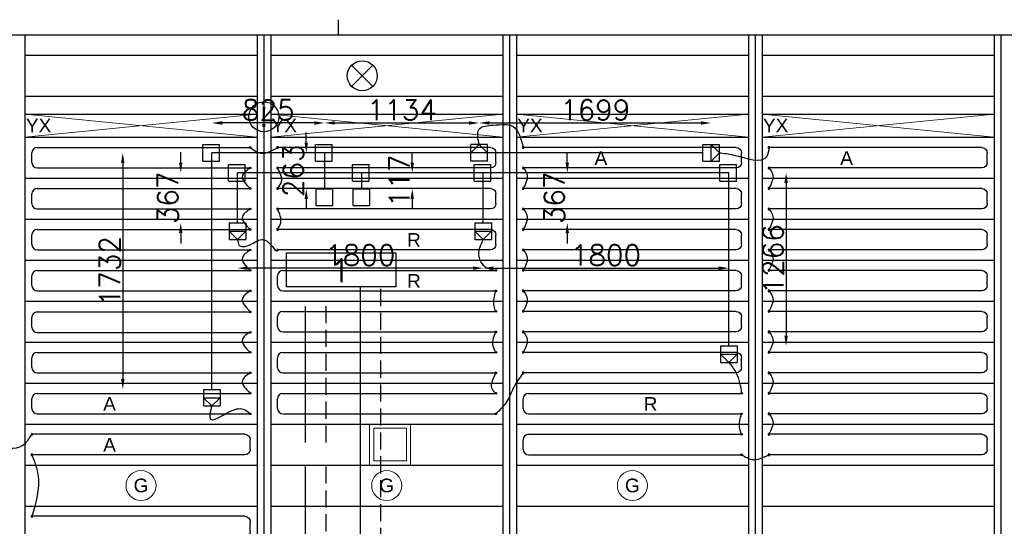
# Model space of a CAD drawing. Extents: x 7383 to 741080, y -570072 to -203000.
# Tile 28 of 43: x 484849 to 492063, y -310901 to -307192. Entities that reach past the tile are written whole.
import ezdxf

# ---------------------------------------------------------------- set-up
doc = ezdxf.new("R2010")
doc.units = 0
doc.header["$LTSCALE"] = 25
for name, pattern in [('2322105', [47, 40, -7]), ('2322106', [47, 5, -2, 5, -2, 5, -2, 5, -2, 5, -2, 5, -7]), ('2322107', [2000, 1000, 1000]), ('2322108', [7, 5, -2])]:
    doc.linetypes.add(name, pattern=pattern)
doc.layers.get('0').update_dxf_attribs({"linetype": 'CONTINUOUS'})
doc.layers.get('DEFPOINTS').update_dxf_attribs({"linetype": 'CONTINUOUS'})
for name, color, linetype in [('0010CL', 2, 'CONTINUOUS'), ('51-LEIDING', 3, 'CONTINUOUS'), ('60', 7, 'CONTINUOUS'), ('BL$4----', 7, 'CONTINUOUS'), ('KP-bandraster', 5, 'CONTINUOUS'), ('KP-koppelingen', 6, 'CONTINUOUS'), ('KP-leidingen(aanvoer)', 5, 'CONTINUOUS'), ('KP-leidingen(retour)', 1, 'CONTINUOUS'), ('KP-maatvoering', 7, 'CONTINUOUS'), ('KP-Melders', 3, 'CONTINUOUS'), ('KP-onderlegger oeding', 8, 'CONTINUOUS'), ('KP-Oppervlak', 3, 'CONTINUOUS'), ('KP-panelen', 1, 'CONTINUOUS'), ('KP-registers', 4, 'CONTINUOUS'), ('KP-slangen', 7, 'CONTINUOUS'), ('KP-tekst', 7, 'CONTINUOUS'), ('SYM-W', 7, 'CONTINUOUS'), ('WL5501--', 130, 'CONTINUOUS'), ('WL5502--', 130, 'CONTINUOUS'), ('WL561---_AANVOER', 10, 'CONTINUOUS'), ('WL561---_RETOUR', 10, 'CONTINUOUS')]:
    doc.layers.add(name, color=color, linetype=linetype)
doc.layers.add('KP-Lucht retour', color=3, linetype='CONTINUOUS', lineweight=18)
doc.layers.add('KP-Verlichting', color=2, linetype='CONTINUOUS', lineweight=18)
doc.styles.add('arial', font='ARIAL.TTF')
doc.styles.add('ISO', font='ISO.SHX')
doc.styles.add('VERWOL-1', font='ROMANS.SHX')
doc.dimstyles.new('MARTIN', dxfattribs={"dimscale": 0, "dimtxt": 50, "dimasz": 75, "dimexe": 4, "dimexo": 4, "dimgap": 20, "dimtad": 1, "dimdec": 0, "dimrnd": 0.01, "dimzin": 1, "dimdsep": 46, "dimtxsty": 'VERWOL-1', "dimcen": -25, "dimdle": 1, "dimclrd": 7, "dimclre": 2, "dimclrt": 7, "dimadec": 0, "dimazin": 0, "dimtfac": 1, "dimtdec": 0, "dimtix": 1, "dimtofl": 0, "dimtmove": 0, "dimatfit": 3, "dimldrblk": 'OBLIQUE', "dimfxl": 0, "dimtvp": 33.333333, "dimtolj": 1, "dimtzin": 1, "dimarcsym": 0})

# ---------------------------------------------------------------- blocks, each defined once
blk = doc.blocks.new('Leidingwerkzuid')
at = {"layer": '51-LEIDING'}
blk.add_line((31145.9, 5250.7), (31145.9, 5360.7), dxfattribs=at)
at = {"layer": 'SYM-W', "color": 2, "linetype": 'Continuous'}
blk.add_lwpolyline([(31566.6, 3404.5), (30766.6, 3404.5), (30766.6, 3654.5), (31566.6, 3654.5)], close=True, dxfattribs=at)
at = {"layer": 'WL5501--', "linetype": '2322105'}
blk.add_line((30906.1, 1089.3), (30906.1, 3404.5), dxfattribs=at)
at = {"layer": 'WL5502--', "linetype": '2322106'}
blk.add_line((31056.1, 1089.3), (31056.1, 3404.5), dxfattribs=at)
at = {"layer": 'WL561---_AANVOER', "linetype": '2322107'}
blk.add_line((31306.1, 3404.5), (31306.1, 1089.3), dxfattribs=at)
at = {"layer": 'WL561---_RETOUR', "linetype": '2322108'}
blk.add_line((31456.1, 989.3), (31456.1, 3404.5), dxfattribs=at)
at = {"layer": '60', "color": 1, "linetype": 'Continuous', "style": 'ISO'}
blk.add_text('1', height=180, dxfattribs=at).set_placement((31120.2, 3434.8))
blk = doc.blocks.new('A$C24911335')
at = {"layer": 'BL$4----'}
blk.add_blockref('Leidingwerkzuid', (0, 0), dxfattribs=at)
blk = doc.blocks.new('Register A')
at = {"layer": 'KP-registers', "linetype": 'Continuous'}
for p, q in [((90, 225), (1644, 225)), ((50, 115), (50, 185)), ((90, 75), (1644, 75))]:
    blk.add_line(p, q, dxfattribs=at)
for centre in [(1650, 225), (1650, 75)]:
    blk.add_circle(centre, 6, dxfattribs=at)
for centre, start, end in [((90, 185), 90, 180), ((90, 115), 180, 270)]:
    blk.add_arc(centre, 40, start, end, dxfattribs=at)
blk = doc.blocks.new('*D2027')
at = {"layer": 'DEFPOINTS', "color": 0, "linetype": 'Continuous', "transparency": 16777216}
for p in [(487353.6, -308313.1), (487724.9, -308313.1), (487353.6, -308429.6)]:
    blk.add_point(p, dxfattribs=at)
at = {"layer": 'KP-maatvoering', "color": 7, "linetype": 'Continuous', "lineweight": -2, "transparency": 16777216}
for p, q in [((487724.9, -308238.1), (487724.9, -308163.1)), ((487724.9, -308504.6), (487724.9, -308579.6))]:
    blk.add_line(p, q, dxfattribs=at)
at = {"layer": 'KP-maatvoering', "color": 7, "linetype": 'Continuous', "transparency": 16777216}
for points in [[(487712.4, -308238.1), (487737.4, -308238.1), (487724.9, -308313.1)], [(487712.4, -308504.6), (487737.4, -308504.6), (487724.9, -308429.6)]]:
    blk.add_solid(points, dxfattribs=at)
at = {"layer": 'KP-maatvoering', "color": 7, "linetype": 'Continuous', "transparency": 16777216, "insert": (487629.9, -308371.4), "char_height": 150, "attachment_point": 5, "rotation": 90, "style": 'VERWOL-1'}
blk.add_mtext('\\A1;117', dxfattribs=at)
blk = doc.blocks.new('_OBLIQUE')
at = {"color": 0, "linetype": 'ByBlock'}
blk.add_line((-0.5, -0.5), (0.5, 0.5), dxfattribs=at)
blk = doc.blocks.new('*D2028')
at = {"layer": 'DEFPOINTS', "color": 0, "linetype": 'Continuous', "transparency": 16777216}
for p in [(486948.2, -308166.8), (487081.8, -308166.8), (487081.8, -308429.7)]:
    blk.add_point(p, dxfattribs=at)
at = {"layer": 'KP-maatvoering', "color": 7, "linetype": 'Continuous', "lineweight": -2, "transparency": 16777216}
for p, q in [((486948.2, -308091.8), (486948.2, -308016.8)), ((486948.2, -308504.7), (486948.2, -308579.7))]:
    blk.add_line(p, q, dxfattribs=at)
at = {"layer": 'KP-maatvoering', "color": 7, "linetype": 'Continuous', "transparency": 16777216}
for points in [[(486935.7, -308091.8), (486960.7, -308091.8), (486948.2, -308166.8)], [(486935.7, -308504.7), (486960.7, -308504.7), (486948.2, -308429.7)]]:
    blk.add_solid(points, dxfattribs=at)
at = {"layer": 'KP-maatvoering', "color": 7, "linetype": 'Continuous', "transparency": 16777216, "insert": (486853.2, -308298.2), "char_height": 150, "attachment_point": 5, "rotation": 90, "style": 'VERWOL-1'}
blk.add_mtext('\\A1;263', dxfattribs=at)
blk = doc.blocks.new('*D2029')
at = {"layer": 'DEFPOINTS', "color": 0, "linetype": 'Continuous', "transparency": 16777216}
for p in [(486257.2, -307948), (486257.2, -308166.7), (487081.8, -308166.8)]:
    blk.add_point(p, dxfattribs=at)
at = {"layer": 'KP-maatvoering', "color": 7, "linetype": 'Continuous', "lineweight": -2, "transparency": 16777216}
blk.add_line((487006.8, -307948), (486332.2, -307948), dxfattribs=at)
at = {"layer": 'KP-maatvoering', "color": 7, "linetype": 'Continuous', "transparency": 16777216}
for points in [[(486332.2, -307935.5), (486332.2, -307960.5), (486257.2, -307948)], [(487006.8, -307935.5), (487006.8, -307960.5), (487081.8, -307948)]]:
    blk.add_solid(points, dxfattribs=at)
at = {"layer": 'KP-maatvoering', "color": 7, "linetype": 'Continuous', "transparency": 16777216, "insert": (486669.5, -307853), "char_height": 150, "attachment_point": 5, "style": 'VERWOL-1'}
blk.add_mtext('\\A1;825', dxfattribs=at)
blk = doc.blocks.new('*D2030')
at = {"layer": 'DEFPOINTS', "color": 0, "linetype": 'Continuous', "transparency": 16777216}
for p in [(488215.4, -307948), (488215.4, -308106.1), (487081.8, -308166.8)]:
    blk.add_point(p, dxfattribs=at)
at = {"layer": 'KP-maatvoering', "color": 7, "linetype": 'Continuous', "lineweight": -2, "transparency": 16777216}
blk.add_line((487156.8, -307948), (488140.4, -307948), dxfattribs=at)
at = {"layer": 'KP-maatvoering', "color": 7, "linetype": 'Continuous', "transparency": 16777216}
for points in [[(487156.8, -307935.5), (487156.8, -307960.5), (487081.8, -307948)], [(488140.4, -307935.5), (488140.4, -307960.5), (488215.4, -307948)]]:
    blk.add_solid(points, dxfattribs=at)
at = {"layer": 'KP-maatvoering', "color": 7, "linetype": 'Continuous', "transparency": 16777216, "insert": (487648.6, -307853), "char_height": 150, "attachment_point": 5, "style": 'VERWOL-1'}
blk.add_mtext('\\A1;1134', dxfattribs=at)
blk = doc.blocks.new('*D2031')
at = {"layer": 'DEFPOINTS', "color": 0, "linetype": 'Continuous', "transparency": 16777216}
for p in [(489914.9, -307948), (488215.4, -308106.1), (489914.9, -308106)]:
    blk.add_point(p, dxfattribs=at)
at = {"layer": 'KP-maatvoering', "color": 7, "linetype": 'Continuous', "lineweight": -2, "transparency": 16777216}
blk.add_line((488290.4, -307948), (489839.9, -307948), dxfattribs=at)
at = {"layer": 'KP-maatvoering', "color": 7, "linetype": 'Continuous', "transparency": 16777216}
for points in [[(488290.4, -307935.5), (488290.4, -307960.5), (488215.4, -307948)], [(489839.9, -307935.5), (489839.9, -307960.5), (489914.9, -307948)]]:
    blk.add_solid(points, dxfattribs=at)
at = {"layer": 'KP-maatvoering', "color": 7, "linetype": 'Continuous', "transparency": 16777216, "insert": (489065.2, -307853), "char_height": 150, "attachment_point": 5, "style": 'VERWOL-1'}
blk.add_mtext('\\A1;1699', dxfattribs=at)
blk = doc.blocks.new('*D2032')
at = {"layer": 'DEFPOINTS', "color": 0, "linetype": 'Continuous', "transparency": 16777216}
for p in [(486257.2, -308166.7), (485603.9, -309898.7), (486257.2, -309898.7)]:
    blk.add_point(p, dxfattribs=at)
at = {"layer": 'KP-maatvoering', "color": 7, "linetype": 'Continuous', "lineweight": -2, "transparency": 16777216}
blk.add_line((485603.9, -308241.7), (485603.9, -309823.7), dxfattribs=at)
at = {"layer": 'KP-maatvoering', "color": 7, "linetype": 'Continuous', "transparency": 16777216}
for points in [[(485591.4, -308241.7), (485616.4, -308241.7), (485603.9, -308166.7)], [(485591.4, -309823.7), (485616.4, -309823.7), (485603.9, -309898.7)]]:
    blk.add_solid(points, dxfattribs=at)
at = {"layer": 'KP-maatvoering', "color": 7, "linetype": 'Continuous', "transparency": 16777216, "insert": (485508.9, -309032.7), "char_height": 150, "attachment_point": 5, "rotation": 90, "style": 'VERWOL-1'}
blk.add_mtext('\\A1;1732', dxfattribs=at)
blk = doc.blocks.new('*D2033')
at = {"layer": 'DEFPOINTS', "color": 0, "linetype": 'Continuous', "transparency": 16777216}
for p in [(486028.6, -308313), (486444.4, -308313), (486444.4, -308679.5)]:
    blk.add_point(p, dxfattribs=at)
at = {"layer": 'KP-maatvoering', "color": 7, "linetype": 'Continuous', "lineweight": -2, "transparency": 16777216}
for p, q in [((486028.6, -308238), (486028.6, -308163)), ((486028.6, -308754.5), (486028.6, -308829.5))]:
    blk.add_line(p, q, dxfattribs=at)
at = {"layer": 'KP-maatvoering', "color": 7, "linetype": 'Continuous', "transparency": 16777216}
for points in [[(486016.1, -308238), (486041.1, -308238), (486028.6, -308313)], [(486016.1, -308754.5), (486041.1, -308754.5), (486028.6, -308679.5)]]:
    blk.add_solid(points, dxfattribs=at)
at = {"layer": 'KP-maatvoering', "color": 7, "linetype": 'Continuous', "transparency": 16777216, "insert": (485933.6, -308496.3), "char_height": 150, "attachment_point": 5, "rotation": 90, "style": 'VERWOL-1'}
blk.add_mtext('\\A1;367', dxfattribs=at)
blk = doc.blocks.new('*D2034')
at = {"layer": 'DEFPOINTS', "color": 0, "linetype": 'Continuous', "transparency": 16777216}
for p in [(488244.4, -308374), (486444.4, -308496.3), (486444.4, -309011)]:
    blk.add_point(p, dxfattribs=at)
at = {"layer": 'KP-maatvoering', "color": 7, "linetype": 'Continuous', "lineweight": -2, "transparency": 16777216}
blk.add_line((488169.4, -309011), (486519.4, -309011), dxfattribs=at)
at = {"layer": 'KP-maatvoering', "color": 7, "linetype": 'Continuous', "transparency": 16777216}
for points in [[(486519.4, -308998.5), (486519.4, -309023.5), (486444.4, -309011)], [(488169.4, -308998.5), (488169.4, -309023.5), (488244.4, -309011)]]:
    blk.add_solid(points, dxfattribs=at)
at = {"layer": 'KP-maatvoering', "color": 7, "linetype": 'Continuous', "transparency": 16777216, "insert": (487344.4, -308916), "char_height": 150, "attachment_point": 5, "style": 'VERWOL-1'}
blk.add_mtext('\\A1;1800', dxfattribs=at)
blk = doc.blocks.new('*D2035')
at = {"layer": 'DEFPOINTS', "color": 0, "linetype": 'Continuous', "transparency": 16777216}
for p in [(488244.4, -308313), (488860.8, -308313), (488244.4, -308679.5)]:
    blk.add_point(p, dxfattribs=at)
at = {"layer": 'KP-maatvoering', "color": 7, "linetype": 'Continuous', "lineweight": -2, "transparency": 16777216}
for p, q in [((488860.8, -308238), (488860.8, -308163)), ((488860.8, -308754.5), (488860.8, -308829.5))]:
    blk.add_line(p, q, dxfattribs=at)
at = {"layer": 'KP-maatvoering', "color": 7, "linetype": 'Continuous', "transparency": 16777216}
for points in [[(488848.3, -308238), (488873.3, -308238), (488860.8, -308313)], [(488848.3, -308754.5), (488873.3, -308754.5), (488860.8, -308679.5)]]:
    blk.add_solid(points, dxfattribs=at)
at = {"layer": 'KP-maatvoering', "color": 7, "linetype": 'Continuous', "transparency": 16777216, "insert": (488765.8, -308496.3), "char_height": 150, "attachment_point": 5, "rotation": 90, "style": 'VERWOL-1'}
blk.add_mtext('\\A1;367', dxfattribs=at)
blk = doc.blocks.new('*D2036')
at = {"layer": 'DEFPOINTS', "color": 0, "linetype": 'Continuous', "transparency": 16777216}
for p in [(490044.4, -308313.4), (488244.4, -308496.3), (490044.4, -309011)]:
    blk.add_point(p, dxfattribs=at)
at = {"layer": 'KP-maatvoering', "color": 7, "linetype": 'Continuous', "lineweight": -2, "transparency": 16777216}
blk.add_line((488319.4, -309011), (489969.4, -309011), dxfattribs=at)
at = {"layer": 'KP-maatvoering', "color": 7, "linetype": 'Continuous', "transparency": 16777216}
for points in [[(488319.4, -308998.5), (488319.4, -309023.5), (488244.4, -309011)], [(489969.4, -308998.5), (489969.4, -309023.5), (490044.4, -309011)]]:
    blk.add_solid(points, dxfattribs=at)
at = {"layer": 'KP-maatvoering', "color": 7, "linetype": 'Continuous', "transparency": 16777216, "insert": (489144.4, -308916), "char_height": 150, "attachment_point": 5, "style": 'VERWOL-1'}
blk.add_mtext('\\A1;1800', dxfattribs=at)
blk = doc.blocks.new('*D2037')
at = {"layer": 'DEFPOINTS', "color": 0, "linetype": 'Continuous', "transparency": 16777216}
for p in [(490044.4, -308313.4), (490044.4, -309579.5), (490463.7, -309579.5)]:
    blk.add_point(p, dxfattribs=at)
at = {"layer": 'KP-maatvoering', "color": 7, "linetype": 'Continuous', "lineweight": -2, "transparency": 16777216}
blk.add_line((490463.7, -308388.4), (490463.7, -309504.5), dxfattribs=at)
at = {"layer": 'KP-maatvoering', "color": 7, "linetype": 'Continuous', "transparency": 16777216}
for points in [[(490451.2, -308388.4), (490476.2, -308388.4), (490463.7, -308313.4)], [(490451.2, -309504.5), (490476.2, -309504.5), (490463.7, -309579.5)]]:
    blk.add_solid(points, dxfattribs=at)
at = {"layer": 'KP-maatvoering', "color": 7, "linetype": 'Continuous', "transparency": 16777216, "insert": (490368.7, -308946.4), "char_height": 150, "attachment_point": 5, "rotation": 90, "style": 'VERWOL-1'}
blk.add_mtext('\\A1;1266', dxfattribs=at)

msp = doc.modelspace()

# ---------------------------------------------------------------- linework, layer by layer
at = {"layer": '0010CL', "linetype": 'Continuous'}
for p, q in [((486637.6, -307302.7), (486637.6, -318744.8)), ((488437.6, -307302.7), (488437.6, -318367.3)), ((490237.6, -307302.7), (490237.6, -317908.2)), ((492037.6, -307302.7), (492037.6, -317419.1))]:
    msp.add_line(p, q, dxfattribs=at)
at = {"layer": 'KP-bandraster', "linetype": 'Continuous'}
for p, q in [((484887.6, -307302.7), (484887.6, -312333.3)), ((486587.6, -307302.7), (486587.6, -318754.5)), ((486687.6, -307302.7), (486687.6, -318734.3)), ((488387.6, -307302.7), (488387.6, -318377.8)), ((488487.6, -307302.7), (488487.6, -318354.5)), ((490187.6, -307302.7), (490187.6, -317920.9)), ((490287.6, -307302.7), (490287.6, -317894.6)), ((491987.6, -307302.7), (491987.6, -312333.3))]:
    msp.add_line(p, q, dxfattribs=at)
at = {"layer": 'KP-koppelingen', "linetype": 'Continuous'}
for p, q in [((486191.3, -308227.5), (486191.3, -308105.9)), ((486191.3, -308105.9), (486312.9, -308105.9)), ((486312.9, -308227.5), (486312.9, -308105.9)), ((487015.8, -308227.6), (487015.9, -308106)), ((487015.9, -308106), (487137.5, -308106)), ((487137.5, -308227.6), (487137.5, -308106)), ((488154.5, -308227.7), (488154.6, -308106)), ((488276.3, -308106.1), (488154.6, -308106)), ((488154.6, -308166.9), (488215.4, -308106.1)), ((488215.4, -308106.1), (488276.2, -308167)), ((488276.2, -308227.8), (488276.3, -308106.1)), ((489854, -308227.6), (489854.1, -308106)), ((489854.1, -308106), (489975.7, -308106)), ((489914.9, -308227.6), (489914.9, -308106)), ((489914.9, -308106), (489975.7, -308166.8)), ((489975.7, -308227.7), (489975.7, -308106)), ((488276.2, -308167), (488154.6, -308166.9)), ((489975.7, -308166.8), (489914.9, -308227.6)), ((486191.3, -308227.5), (486312.9, -308227.5)), ((487015.8, -308227.6), (487137.5, -308227.6)), ((488276.2, -308227.8), (488154.5, -308227.7)), ((489854, -308227.6), (489975.7, -308227.7)), ((486378.5, -308373.8), (486378.5, -308252.2)), ((486378.5, -308252.2), (486500.1, -308252.2)), ((486500.1, -308373.8), (486500.1, -308252.2)), ((487287.6, -308373.9), (487287.6, -308252.3)), ((487287.6, -308252.3), (487409.3, -308252.3)), ((487409.3, -308373.9), (487409.3, -308252.3)), ((488178.5, -308374), (488178.5, -308252.4)), ((488178.5, -308252.4), (488300.1, -308252.4)), ((488300.1, -308374), (488300.1, -308252.4)), ((489978.5, -308374.2), (489978.5, -308252.5)), ((489978.5, -308252.5), (490100.1, -308252.6)), ((490100.1, -308374.2), (490100.1, -308252.6)), ((486378.5, -308373.8), (486500.1, -308373.8)), ((487287.6, -308373.9), (487409.3, -308373.9)), ((488178.5, -308374), (488300.1, -308374)), ((489978.5, -308374.2), (490100.1, -308374.2)), ((487021, -308551.3), (487021, -308429.7)), ((487021, -308429.7), (487142.6, -308429.7)), ((487142.7, -308551.3), (487142.6, -308429.7)), ((487292.8, -308429.7), (487414.4, -308429.6)), ((487292.8, -308551.3), (487292.8, -308429.7)), ((487414.4, -308551.3), (487414.4, -308429.6)), ((487021, -308551.3), (487142.7, -308551.3)), ((487292.8, -308551.3), (487414.4, -308551.3)), ((486383.6, -308679.5), (486505.2, -308679.5)), ((486383.6, -308679.5), (486383.6, -308801.1)), ((486505.2, -308679.5), (486505.2, -308801.2)), ((488183.6, -308679.5), (488305.2, -308679.5)), ((488183.6, -308679.5), (488183.6, -308801.1)), ((488305.2, -308679.5), (488305.2, -308801.2)), ((486383.6, -308740.3), (486505.2, -308740.4)), ((486444.4, -308801.2), (486383.6, -308740.3)), ((486505.2, -308740.4), (486444.4, -308801.2)), ((488183.6, -308740.3), (488305.2, -308740.4)), ((488244.4, -308801.2), (488183.6, -308740.3)), ((488305.2, -308740.4), (488244.4, -308801.2)), ((486383.6, -308801.1), (486505.2, -308801.2)), ((488183.6, -308801.1), (488305.2, -308801.2)), ((489983.6, -309579.5), (490105.2, -309579.5)), ((489983.6, -309579.5), (489983.6, -309701.1)), ((490105.2, -309579.5), (490105.2, -309701.2)), ((489983.6, -309640.3), (490105.2, -309640.4)), ((490044.4, -309701.2), (489983.6, -309640.3)), ((490105.2, -309640.4), (490044.4, -309701.2)), ((489983.6, -309701.1), (490105.2, -309701.2)), ((486196.4, -309898.6), (486318, -309898.7)), ((486196.4, -309898.6), (486196.4, -310020.3)), ((486318, -309898.7), (486318, -310020.3)), ((486196.4, -309959.5), (486318, -309959.5)), ((486257.2, -310020.3), (486196.4, -309959.5)), ((486318, -309959.5), (486257.2, -310020.3)), ((486196.4, -310020.3), (486318, -310020.3))]:
    msp.add_line(p, q, dxfattribs=at)
at = {"layer": 'KP-leidingen(aanvoer)', "linetype": 'Continuous'}
for p, q in [((486257.2, -309898.7), (486257.2, -308166.7)), ((489854.1, -308167.1), (486257.2, -308166.7)), ((487081.8, -308166.8), (487081.8, -308429.7))]:
    msp.add_line(p, q, dxfattribs=at)
at = {"layer": 'KP-leidingen(retour)', "linetype": 'Continuous'}
for p, q in [((490044.4, -308313.4), (486444.4, -308313)), ((486444.4, -308679.5), (486444.4, -308313)), ((487353.6, -308313.1), (487353.6, -308429.6)), ((488244.4, -308679.5), (488244.4, -308313)), ((490044.4, -309579.5), (490044.4, -308313.4))]:
    msp.add_line(p, q, dxfattribs=at)
at = {"layer": 'KP-Lucht retour', "linetype": 'Continuous'}
for p, q in [((487412.7, -310152.7), (487712.7, -310152.7)), ((487412.7, -310452.7), (487412.7, -310152.7)), ((487442.7, -310182.6), (487682.7, -310182.8)), ((487442.7, -310422.6), (487442.7, -310182.6)), ((487682.7, -310182.8), (487682.6, -310422.6)), ((487712.7, -310152.7), (487712.7, -310452.7)), ((487712.7, -310452.7), (487412.7, -310452.7)), ((487682.6, -310422.6), (487442.7, -310422.6))]:
    msp.add_line(p, q, dxfattribs=at)
at = {"layer": 'KP-Melders', "linetype": 'Continuous'}
for p, q in [((487280.6, -307680.4), (487436.2, -307524.9)), ((487280.6, -307524.9), (487436.2, -307680.4))]:
    msp.add_line(p, q, dxfattribs=at)
for centre in [(487358.4, -307602.6), (486637.6, -307902.6)]:
    msp.add_circle(centre, 110, dxfattribs=at)
at = {"layer": 'KP-Oppervlak', "linetype": 'Continuous'}
msp.add_line((466887.8, -307302.6), (499687.6, -307302.8), dxfattribs=at)
at = {"layer": 'KP-panelen', "linetype": 'Continuous'}
for p, q in [((484887.6, -307452.6), (486587.6, -307452.6)), ((486687.6, -307452.6), (488387.6, -307452.6)), ((488487.6, -307452.6), (490187.6, -307452.6)), ((490287.6, -307452.6), (491987.6, -307452.6)), ((484887.6, -307752.6), (486587.6, -307752.6)), ((486687.6, -307752.6), (488387.6, -307752.6)), ((488487.6, -307752.6), (490187.6, -307752.6)), ((490287.6, -307752.6), (491987.6, -307752.6)), ((484887.6, -307882.6), (486587.6, -307882.6)), ((486687.6, -307882.6), (488387.6, -307882.6)), ((488487.6, -307882.6), (490187.6, -307882.6)), ((490287.6, -307882.6), (491987.6, -307882.6)), ((484887.6, -308052.6), (486587.6, -308052.6)), ((486687.6, -308052.6), (488387.6, -308052.6)), ((488487.6, -308052.6), (490187.6, -308052.6)), ((490287.6, -308052.6), (491987.6, -308052.6)), ((484887.6, -308352.6), (486587.6, -308352.6)), ((486687.6, -308352.6), (488387.6, -308352.6)), ((488487.6, -308352.6), (490187.6, -308352.6)), ((490287.6, -308352.6), (491987.6, -308352.6)), ((484887.6, -308652.6), (486587.6, -308652.6)), ((486687.6, -308652.6), (488387.6, -308652.6)), ((488487.6, -308652.6), (490187.6, -308652.6)), ((490287.6, -308652.6), (491987.6, -308652.6)), ((484887.6, -308952.6), (486587.6, -308952.6)), ((486687.6, -308952.6), (488387.6, -308952.6)), ((488487.6, -308952.6), (490187.6, -308952.6)), ((490287.6, -308952.6), (491987.6, -308952.6)), ((484887.6, -309252.6), (486587.6, -309252.6)), ((486687.6, -309252.6), (488387.6, -309252.6)), ((488487.6, -309252.6), (490187.6, -309252.6)), ((490287.6, -309252.6), (491987.6, -309252.6)), ((484887.6, -309552.6), (486587.6, -309552.6)), ((486687.6, -309552.6), (488387.6, -309552.6)), ((488487.6, -309552.6), (490187.6, -309552.6)), ((490287.6, -309552.6), (491987.6, -309552.6)), ((484887.6, -309852.6), (486587.6, -309852.6)), ((486687.6, -309852.6), (488387.6, -309852.6)), ((488487.6, -309852.6), (490187.6, -309852.6)), ((490287.6, -309852.6), (491987.6, -309852.6)), ((484887.6, -310152.6), (486587.6, -310152.6)), ((486687.6, -310152.6), (488387.6, -310152.6)), ((488487.6, -310152.6), (490187.6, -310152.6)), ((490287.6, -310152.6), (491987.6, -310152.6)), ((484887.6, -310452.6), (486587.6, -310452.6)), ((486687.6, -310452.6), (488387.6, -310452.6)), ((488487.6, -310452.6), (490187.6, -310452.6)), ((490287.6, -310452.6), (491987.6, -310452.6)), ((484887.6, -310752.6), (486587.6, -310752.6)), ((486687.6, -310752.6), (488387.6, -310752.6)), ((488487.6, -310752.6), (490187.6, -310752.6)), ((490287.6, -310752.6), (491987.6, -310752.6))]:
    msp.add_line(p, q, dxfattribs=at)
at = {"layer": 'KP-slangen', "linetype": 'Continuous'}
for points in [[(488215.4, -308106.1), (488215.4, -307992.5), (488319.3, -307963.9), (488464.1, -307974.6), (488537.5, -308128.3)], [(486537.2, -308127.6), (486615.8, -308168.8), (486738, -308127.6)], [(489973, -308166.2), (490081.6, -308183.3), (490324.7, -308191.9), (490342, -308127.9)], [(486537.2, -308277.6), (486480.8, -308333.7), (486537.2, -308427.6)], [(486738, -308427.6), (486767.1, -308379.6), (486738, -308277.6)], [(488537.6, -308277.6), (488565.3, -308321.3), (488537.6, -308427.6)], [(490337.6, -308277.6), (490365.3, -308321.3), (490337.6, -308427.6)], [(486537.2, -308577.6), (486480.8, -308633.7), (486537.2, -308727.6)], [(486738, -308727.6), (486761.2, -308679.4), (486738, -308577.6)], [(488537.6, -308577.6), (488565.3, -308621.3), (488537.6, -308727.6)], [(490337.6, -308577.6), (490365.3, -308621.3), (490337.6, -308727.6)], [(486444.4, -308801.2), (486457.4, -308844.5), (486558.2, -308827.7), (486661, -308813.1), (486738, -308877.6), (486738.1, -308876.1)], [(488244.4, -308801.2), (488211, -308913.1), (488248.1, -308992.1), (488337.2, -309027.6)], [(486537.2, -308877.6), (486480.8, -308933.7), (486537.2, -309027.6)], [(488537.6, -308877.6), (488565.3, -308921.3), (488537.6, -309027.6)], [(490337.6, -308877.6), (490365.3, -308921.3), (490337.6, -309027.6)], [(486537.2, -309177.6), (486480.8, -309233.7), (486537.2, -309327.6)], [(488337.2, -309327.6), (488324.6, -309288.5), (488337.2, -309177.6)], [(488537.6, -309177.6), (488565.3, -309221.3), (488537.6, -309327.6)], [(490337.6, -309177.6), (490365.3, -309221.3), (490337.6, -309327.6)], [(486537.2, -309477.6), (486480.8, -309533.7), (486537.2, -309627.6)], [(488337.2, -309627.6), (488316.2, -309574.5), (488337.2, -309477.6)], [(488537.6, -309477.6), (488565.3, -309521.3), (488537.6, -309627.6)], [(490337.6, -309477.6), (490365.3, -309521.3), (490337.6, -309627.6)], [(490044.4, -309701.2), (490097.6, -309777.6), (490137.6, -309927.6)], [(486537.2, -309777.6), (486480.8, -309833.7), (486537.2, -309927.6)], [(488337.2, -309927.6), (488314.8, -309903.4), (488337.2, -309777.6)], [(488537.6, -309777.6), (488469.3, -309881.7), (488415.2, -309990.5), (488337.2, -310077.6)], [(490337.6, -309777.6), (490365.3, -309821.3), (490337.6, -309927.6)], [(486257.2, -310020.3), (486248.3, -310047.7), (486243.3, -310110.9), (486398.1, -310056), (486497.9, -310047.7), (486537.2, -310077.6)], [(490137.6, -310227.6), (490122.5, -310178.2), (490137.6, -310077.6)], [(490337.6, -310077.6), (490365.3, -310121.3), (490337.6, -310227.6)], [(484518.2, -310298.3), (484649.1, -310311.2), (484872.5, -310307), (484938, -310227.6)], [(484938, -310377.6), (484983.2, -310530.4), (484938, -310827.6)], [(490137.6, -310377.6), (490213.8, -310411.2), (490337.6, -310377.6)]]:
    msp.add_spline(points, degree=3, dxfattribs=at)
at = {"layer": 'KP-Verlichting', "linetype": 'Continuous'}
for p, q in [((484887.6, -308052.6), (486587.6, -307882.6)), ((484887.6, -307882.6), (486587.6, -308052.6)), ((486687.6, -308052.6), (488387.6, -307882.6)), ((486687.6, -307882.6), (488387.6, -308052.6)), ((488487.6, -308052.6), (490187.6, -307882.6)), ((488487.6, -307882.6), (490187.6, -308052.6)), ((490287.6, -308052.6), (491987.6, -307882.6)), ((490287.6, -307882.6), (491987.6, -308052.6))]:
    msp.add_line(p, q, dxfattribs=at)
for centre in [(485737.6, -310602.6), (487537.6, -310602.6), (489337.6, -310602.6)]:
    msp.add_circle(centre, 110, dxfattribs=at)

# ---------------------------------------------------------------- block references
at = {"layer": 'KP-onderlegger oeding', "linetype": 'Continuous'}
msp.add_blockref('A$C24911335', (456037.6, -312552.6), dxfattribs=at)
at = {"layer": 'KP-registers', "linetype": 'Continuous'}
for p in [(484887.2, -308352.6), (484887.2, -308652.6), (484887.2, -308952.6), (484887.2, -309252.6), (486687.2, -309252.6), (484887.2, -309557), (486687.2, -309552.6), (484887.2, -309852.6), (486687.2, -309852.6), (484887.2, -310152.6), (486687.2, -310152.6), (488487.6, -310152.6), (488487.6, -310452.6)]:
    msp.add_blockref('Register A', p, dxfattribs=at)
at = {"layer": 'KP-registers', "linetype": 'Continuous', "xscale": -1}
for p in [(488388, -308352.6), (490187.6, -308352.6), (491987.6, -308352.6), (488388, -308652.6), (490187.6, -308652.6), (491987.6, -308652.6), (488388, -308952.6), (490187.6, -308952.6), (491987.6, -308952.6), (490187.6, -309252.6), (491987.6, -309252.6), (490187.6, -309552.6), (491987.6, -309552.6), (490187.6, -309852.6), (491987.6, -309852.6), (491987.6, -310152.6), (486588, -310452.6), (491987.6, -310452.6), (486588, -311052.6)]:
    msp.add_blockref('Register A', p, dxfattribs=at)

# ---------------------------------------------------------------- texts
at = {"layer": 'KP-Melders', "linetype": 'Continuous', "insert": (486637.6, -307902.6), "char_height": 150, "attachment_point": 5, "style": 'arial'}
msp.add_mtext('\\A1;!', dxfattribs=at)
at = {"layer": 'KP-tekst', "linetype": 'Continuous', "char_height": 100, "attachment_point": 5, "style": 'arial'}
for s, insert in [('\\A1;A', (489107, -308204.7)), ('\\A1;A', (490907, -308204.7)), ('\\A1;R', (487737.5, -308804.7)), ('\\A1;R', (487737.5, -309104.7)), ('\\A1;A', (485507, -310004.7)), ('\\A1;R', (489470.9, -310004.7)), ('\\A1;A', (485507, -310304.7))]:
    msp.add_mtext(s, dxfattribs=dict(at, insert=insert))
at = {"layer": 'KP-Verlichting', "linetype": 'Continuous', "char_height": 100, "attachment_point": 5, "style": 'arial'}
for s, insert in [('\\A1;YX', (484987.2, -307966.3)), ('\\A1;YX', (486787.2, -307966.3)), ('\\A1;YX', (488587.2, -307966.3)), ('\\A1;YX', (490387.2, -307966.3)), ('\\A1;G', (485737.6, -310602.6)), ('\\A1;G', (487537.6, -310602.6)), ('\\A1;G', (489337.6, -310602.6))]:
    msp.add_mtext(s, dxfattribs=dict(at, insert=insert))

# ---------------------------------------------------------------- dimensions: what is measured, and where the dimension line sits
at = {"layer": 'KP-maatvoering', "linetype": 'Continuous'}
for base, p1, p2, picture, middle in [((486257.2, -307948), (487081.8, -308166.8), (486257.2, -308166.7), '*D2029', (486669.5, -307853)), ((488215.4, -307948), (487081.8, -308166.8), (488215.4, -308106.1), '*D2030', (487648.6, -307853)), ((489914.9024, -307947.9722), (488215.4375, -308106.0879), (489914.9024, -308105.99), '*D2031', (489065.17, -307852.9722)), ((490044.4, -309011), (488244.4, -308496.3), (490044.4, -308313.4), '*D2036', (489144.4, -308916)), ((486444.4, -309011), (488244.4, -308374), (486444.4, -308496.3), '*D2034', (487344.4, -308916))]:
    dim = msp.add_linear_dim(base=base, p1=p1, p2=p2, dimstyle='MARTIN', override={"dimscale": 1, "dimtxt": 150, "dimse1": 1, "dimse2": 1}, dxfattribs=at)
    dim.commit()
    dim.dimension.update_dxf_attribs({"geometry": picture, "text_midpoint": middle})
for base, p1, p2, picture, middle in [((486948.2, -308166.8), (487081.8, -308429.7), (487081.8, -308166.8), '*D2028', (486853.2, -308298.2)), ((485603.9, -309898.7), (486257.2, -308166.7), (486257.2, -309898.7), '*D2032', (485508.9, -309032.7)), ((486028.5654, -308312.998), (486444.4204, -308679.5201), (486444.4204, -308312.998), '*D2033', (485933.5654, -308496.2591)), ((487724.9154, -308313.0917), (487353.5954, -308429.6426), (487353.5807, -308313.0917), '*D2027', (487629.9154, -308371.3672)), ((488860.7925, -308312.998), (488244.4204, -308679.5201), (488244.4204, -308312.998), '*D2035', (488765.7925, -308496.2591)), ((490463.7, -309579.5), (490044.4, -308313.4), (490044.4, -309579.5), '*D2037', (490368.7, -308946.4))]:
    dim = msp.add_linear_dim(base=base, p1=p1, p2=p2, angle=90, dimstyle='MARTIN', override={"dimscale": 1, "dimtxt": 150, "dimse1": 1, "dimse2": 1}, dxfattribs=at)
    dim.commit()
    dim.dimension.update_dxf_attribs({"geometry": picture, "text_midpoint": middle})

doc.saveas('drawing.dxf')
